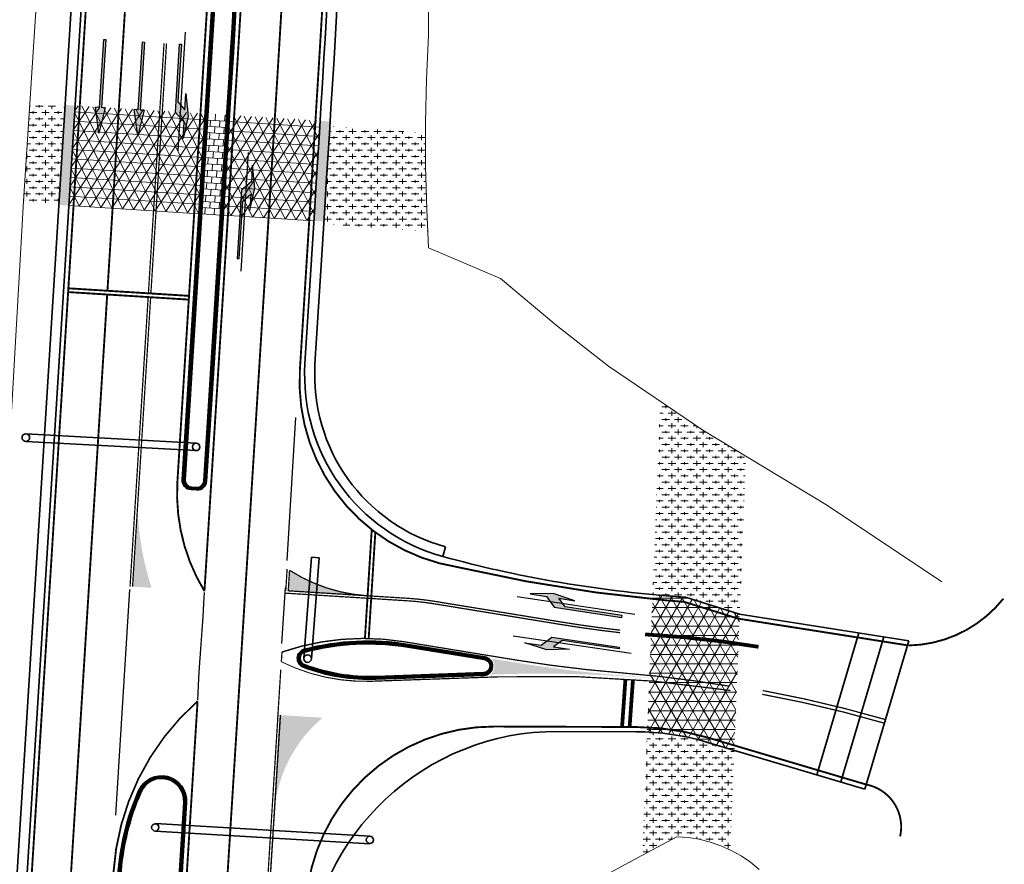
# Model space of a CAD drawing. Header units: metres. Extents: x 116758 to 117229, y 520614 to 524331.
# Tile 4 of 7: x 117150 to 117229, y 521210 to 521277. Entities that reach past the tile are written whole.
import ezdxf

# ---------------------------------------------------------------- set-up
doc = ezdxf.new("R2010")
doc.units = ezdxf.units.M
doc.header["$LTSCALE"] = 0.5
for name, pattern in [('BK MARKERING 1-1 500', [4, 2, -2]), ('BK MARKERING 1-3 500', [8, 2, -6]), ('BK MARKERING 3-3 500', [12, 6, -6]), ('BK MARKERING 3-9 500', [24, 6, -18]), ('RWSBAND', [0.006, 0.003, -0.003])]:
    doc.linetypes.add(name, pattern=pattern)
for name, color, linetype, lineweight in [('Ns_arceringen', 1, 'Continuous', 18), ('Ns_bermq', 90, 'Continuous', 18), ('Ns_talud', 1, 'Continuous', 18), ('Ns_verharding', 4, 'Continuous', 35), ('Ns_verharding-asfaltlijn', 4, 'Continuous', 35), ('Ns_verharding-bermblokken', 4, 'Continuous', 35), ('Ns_vri', 4, 'Continuous', 35)]:
    doc.layers.add(name, color=color, linetype=linetype, lineweight=lineweight)
for name, color, linetype in [('Ns_markering', 7, 'Continuous'), ('Ns_markering 0.10 doorgetrokken', 7, 'Continuous'), ('Ns_markering 0.15 doorgetrokken', 7, 'Continuous'), ('Ns_markering 1-1', 7, 'BK MARKERING 1-1 500'), ('Ns_markering 1-3', 7, 'BK MARKERING 1-3 500'), ('Ns_markering 3-3', 7, 'BK MARKERING 3-3 500'), ('Ns_markering 3-9', 7, 'BK MARKERING 3-9 500'), ('Ns_markering driehoek', 7, 'Continuous'), ('Ns_markering pijlen', 7, 'Continuous'), ('Ns_markering vlak', 7, 'Continuous'), ('SIC-ARCEER-RWS-GRIJS', 3, 'RWSBAND'), ('SIC-BAND-ALG', 3, 'Continuous')]:
    doc.layers.add(name, color=color, linetype=linetype)
doc.linetypes.add('BK MARKERING DRIEHOEKSMARKERING (haaientanden)', pattern='A,0,[143,wegen.shx,S=0.25,R=0,X=-0.4,Y=0],-2', length=2)
pattern_1 = [(0, (0, 0), (0.5, 0.5), [0.6, -0.4]), (90, (0.3, -0.2), (-2, 1.224646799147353e-16), [0.4, -0.6]), (90, (0.8, 0.3), (-2, 1.224646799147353e-16), [0.4, -0.6]), (90, (1.3, -0.1), (-2, 1.224646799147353e-16), [0.2, -0.8]), (90, (1.8, 0.4), (-2, 1.224646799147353e-16), [0.2, -0.8])]

# ---------------------------------------------------------------- blocks, each defined once
blk = doc.blocks.new('bubeko linksafpijl')
blk.add_hatch(color=256).paths.add_polyline_path([(-0.3749999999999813, 7.200000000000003), (-0.3749999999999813, 8.5), (-0.6749999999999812, 6.700000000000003), (-0.3749999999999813, 4.900000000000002), (-0.3749999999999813, 6.200000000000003), (0.2250000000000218, 5.599999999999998), (0.2250000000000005, 1), (0.375, 1), (0.3750000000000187, 6.450000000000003)])
blk.add_lwpolyline([(0.2250000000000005, 1), (0.2250000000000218, 5.599999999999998), (-0.3749999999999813, 6.200000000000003), (-0.3749999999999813, 4.900000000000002), (-0.6749999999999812, 6.700000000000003), (-0.3749999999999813, 8.5), (-0.3749999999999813, 7.200000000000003), (0.3750000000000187, 6.450000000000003), (0.375, 1), (0.2250000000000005, 1)], close=True)
at = {"layer": 'Defpoints', "color": 7}
blk.add_line((0, 0), (0, 9.500000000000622), dxfattribs=at)
blk = doc.blocks.new('50001005')
for p, q in [((-0.001863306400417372, -0.07907617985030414), (0.001863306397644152, 0.07907617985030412)), ((0.001863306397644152, 0.07907617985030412), (5.438683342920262, 0.07817541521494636)), ((5.438683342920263, 0.3880754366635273), (7.485709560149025, 0.002969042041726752)), ((7.485709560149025, 0.002969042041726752), (5.438683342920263, -0.3983951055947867)), ((5.438683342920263, -0.08410248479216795), (-0.001863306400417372, -0.07907617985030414))]:
    blk.add_line(p, q)
for points in [[(5.438683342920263, 0.3880754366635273), (5.438683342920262, 0.07817541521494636)], [(7.41867905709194, 0.0009771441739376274), (7.41867905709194, 0.000977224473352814), (7.418679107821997, 0.0009772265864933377), (7.418679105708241, 0.0009771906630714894), (7.41867905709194, 0.0009771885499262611), (7.418679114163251, 0.0009771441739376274)], [(7.418679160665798, 0.0009772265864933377), (7.418679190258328, 0.0009771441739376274), (7.418679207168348, 0.00097717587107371), (7.418679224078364, 0.000977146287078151), (7.4186792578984, 0.0009772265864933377)], [(7.418679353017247, 0.000977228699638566), (7.418679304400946, 0.0009772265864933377), (7.418679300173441, 0.0009771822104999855), (7.418679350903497, 0.0009771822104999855), (7.418679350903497, 0.0009771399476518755), (7.418679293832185, 0.0009771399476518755)], [(5.438683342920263, -0.08410248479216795), (5.438683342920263, -0.3983951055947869)]]:
    blk.add_lwpolyline(points)
for points in [[(5.438683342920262, 0.07817541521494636), (5.438683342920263, -0.08410248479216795), (0.001863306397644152, 0.07907617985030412), (-0.001863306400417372, -0.07907617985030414)], [(7.485709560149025, 0.002969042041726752), (5.438683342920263, 0.3880754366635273), (5.438683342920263, -0.3983951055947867)]]:
    blk.add_solid(points)

msp = doc.modelspace()

# ---------------------------------------------------------------- hatches: boundary and pattern name
at = {"layer": 'Ns_arceringen'}
h = msp.add_hatch(dxfattribs=at)
h.set_pattern_fill('PNH_GROENST', color=256, scale=500)
h.set_pattern_definition(pattern_1)
h.paths.add_polyline_path([(117153.8531535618, 521270.4658895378), (117151.0434844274, 521270.6698932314), (117150.5432188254, 521262.9168023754), (117150.539663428, 521262.8545829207), (117153.3642192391, 521262.6494983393)])
h.paths.add_polyline_path([(117182.6418619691, 521265.7279597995), (117182.6403882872, 521268.3757138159), (117174.998077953, 521268.9306046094), (117174.9611772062, 521268.3348860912), (117174.8378473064, 521266.3533624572), (117174.7141346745, 521264.3719860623), (117174.5902332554, 521262.3907242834), (117174.5103779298, 521261.1141237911), (117182.8027722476, 521260.5120318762), (117182.7237862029, 521262.2564212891)])
at = {"layer": 'Ns_arceringen', "transparency": 33554687}
h = msp.add_hatch(dxfattribs=at)
h.set_pattern_fill('BK-T-6-KANT', color=256, scale=1.5)
h.set_pattern_definition([(356.4516715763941, (117151.5369863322, 521262.7360078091), (0.3489126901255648, 0.1735939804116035), [0.225, -0.45]), (116.4516715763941, (117151.5369863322, 521262.7360078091), (-0.3247931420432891, 0.2153702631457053), [0.225, -0.45]), (56.45167157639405, (117151.5369863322, 521262.7360078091), (0.0241195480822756, 0.3889642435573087), [-0.45, 0.225])])
h.paths.add_polyline_path([(117175.0241120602, 521269.2949532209), (117174.2256457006, 521269.3444655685, -0.0001354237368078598), (117173.7878924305, 521262.3158076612), (117173.7281006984, 521261.3599521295), (117174.5265671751, 521261.3104397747), (117174.5863318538, 521262.2658628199, 0.0001354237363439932)])
h.paths.add_polyline_path([(117154.6651207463, 521270.557400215), (117153.8666542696, 521270.6069125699), (117153.3672055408, 521262.6225171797), (117154.1656720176, 521262.5730048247)])
at = {"layer": 'Ns_arceringen'}
h = msp.add_hatch(dxfattribs=at)
h.set_pattern_fill('PNH_ASFALT', color=256, scale=500, angle=100)
h.set_pattern_definition([(116.4516715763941, (117151.5369863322, 521262.7360078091), (-0.6714828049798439, -0.334082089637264), []), (176.451671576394, (117151.5369863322, 521262.7360078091), (-0.04641782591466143, -0.7485622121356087), []), (236.451671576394, (117151.5369863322, 521262.7360078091), (0.6250649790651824, -0.4144801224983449), [])])
h.paths.add_polyline_path([(117165.0451849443, 521269.9137396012), (117154.6651207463, 521270.557400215), (117154.1656720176, 521262.5730048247), (117164.5457362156, 521261.9293442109)])
h.paths.add_polyline_path([(117174.2256457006, 521269.3444655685), (117166.9895443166, 521269.793171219, -0.0001354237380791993), (117166.5520351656, 521262.7684329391), (117166.4919982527, 521261.8086578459), (117173.7281006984, 521261.3599521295), (117173.7878924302, 521262.3158076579, 0.0001354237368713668)])
h = msp.add_hatch(dxfattribs=at)
h.set_pattern_fill('PNH-KLINKERS', color=256, scale=5, angle=90)
h.set_pattern_definition([(86.4516715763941, (117151.5369863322, 521262.7360078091), (-0.3433358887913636, 0.5222503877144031), [0.5, -0.5]), (176.451671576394, (117151.5369863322, 521262.7360078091), (-0.03094521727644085, -0.4990414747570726), [])])
h.paths.add_polyline_path([(117165.2650923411, 521269.9001032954), (117164.7656489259, 521261.9157075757), (117166.2635355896, 521261.822824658), (117166.3313754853, 521262.9073414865), (117166.4552684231, 521264.8884676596), (117166.5789302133, 521266.8690304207), (117166.7021586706, 521268.8489267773), (117166.7615239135, 521269.8073106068)])
h = msp.add_hatch(dxfattribs=at)
h.set_pattern_fill('PNH_GROENST', color=256, scale=500)
h.set_pattern_definition(pattern_1)
h.paths.add_polyline_path([(117207.2766844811, 521219.0975638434), (117205.0486867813, 521219.7581362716, 0.0600556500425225), (117200.3291098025, 521220.5598496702), (117199.9397547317, 521210.7287427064), (117202.688, 521212.195), (117203.5887339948, 521212.1351147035), (117204.480635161, 521211.9957580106), (117205.3567056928, 521211.778023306), (117206.2100719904, 521211.4836189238), (117206.9618142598, 521211.1471785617)])
h.paths.add_polyline_path([(117208.2064852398, 521242.5747737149), (117204.758, 521244.663), (117201.3747929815, 521246.9630583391), (117200.7637348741, 521231.5340115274, 0.002859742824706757), (117201.8669902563, 521231.4396504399, -0.003552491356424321), (117203.3732315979, 521231.3087197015), (117207.6904828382, 521229.9711941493), (117207.7072235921, 521229.9685563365)])
h = msp.add_hatch(dxfattribs=at)
h.set_pattern_fill('PNH_ASFALT', color=256, scale=500, angle=100)
h.set_pattern_definition([(120, (0, 0), (-0.649519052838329, -0.375), []), (180, (0, 0), (-1.110223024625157e-16, -0.75), []), (240, (0, 0), (0.6495190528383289, -0.3750000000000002), [])])
h.paths.add_polyline_path([(117207.7071238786, 521229.9660385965), (117203.3732315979, 521231.3087197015, 0.003552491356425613), (117201.8669902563, 521231.4396504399, -0.00285974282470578), (117200.7637348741, 521231.5340115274), (117200.3291098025, 521220.5598496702, -0.06005565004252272), (117205.0486867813, 521219.7581362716), (117207.2766844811, 521219.0975638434)])
at = {"layer": 'Ns_markering vlak'}
h = msp.add_hatch(color=256, dxfattribs=at)
h.dxf.hatch_style = 1
h.paths.add_polyline_path([(117159.6433424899, 521238.4925990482), (117159.2472579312, 521232.1605587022), (117160.7699550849, 521232.0653102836, -0.07053697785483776)])
at = {"layer": 'Ns_markering vlak', "transparency": 33554687}
h = msp.add_hatch(color=256, dxfattribs=at)
h.dxf.hatch_style = 1
edge = h.paths.add_edge_path()
edge.add_line((117171.6765049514, 521231.8283125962), (117171.7790691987, 521233.4679473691))
edge.add_arc((117178.8015028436, 521244.4080308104), 12.99999999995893, 237.3036164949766, 266.4206347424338)
edge.add_line((117177.9898987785, 521231.4333902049), (117171.6765049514, 521231.8283125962))
at = {"layer": 'Ns_markering vlak'}
h = msp.add_hatch(color=256, dxfattribs=at)
h.dxf.hatch_style = 1
h.paths.add_polyline_path([(117189.8769523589, 521226.0983619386), (117187.9066261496, 521226.4201155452, -0.1610055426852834), (117188.1318200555, 521225.9019615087), (117193.5986734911, 521225.559992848, -0.009105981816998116)])
h.paths.add_polyline_path([(117188.1318200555, 521225.9019615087, -0.2413132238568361), (117187.8251411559, 521225.1404738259), (117188.4032506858, 521225.160534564, -0.03484304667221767), (117202.3220141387, 521224.6735795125, 0.01009393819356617), (117198.3069430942, 521225.0755777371, -0.01146185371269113), (117193.5986734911, 521225.559992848)])
h = msp.add_hatch(color=256, dxfattribs=at)
h.dxf.hatch_style = 1
h.paths.add_polyline_path([(117174.4150326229, 521221.696948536), (117171.0559005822, 521221.9070726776), (117170.5940654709, 521214.5239842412, -0.1931712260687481)])

# ---------------------------------------------------------------- linework, layer by layer
at = {"transparency": 33554687, "const_width": 0.3, "flags": 128}
for points in [[(117198.3223148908, 521220.9818932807), (117198.5909505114, 521224.7949159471)], [(117198.9208313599, 521220.9397265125), (117199.1894669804, 521224.7527491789)]]:
    msp.add_lwpolyline(points, dxfattribs=at)
at = {"layer": 'Ns_bermq'}
for points in [[(117182.8683269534, 521280.6414971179), (117182.8775163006, 521276.3406294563), (117182.876, 521276.141), (117182.876, 521276.141), (117182.876, 521276.141), (117182.7179890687, 521272.6720918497), (117182.6399292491, 521269.2004642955), (117182.6418619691, 521265.7279597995), (117182.7237862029, 521262.2564212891), (117182.862, 521259.204), (117182.862, 521259.204), (117188.615, 521256.743), (117193.06, 521253.023), (117197.246, 521249.77), (117204.758, 521244.663), (117214.706, 521238.639), (117223.84, 521232.533)], [(117192.281, 521206.567), (117199.556, 521210.524), (117202.688, 521212.195), (117202.688, 521212.195), (117203.5887339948, 521212.1351147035), (117204.480635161, 521211.9957580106), (117205.3567056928, 521211.778023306), (117206.2100719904, 521211.4836189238), (117207.0340385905, 521211.1148547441), (117207.8221406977, 521210.6746240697), (117208.5681949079, 521210.1663809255), (117209.266347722, 521209.5941129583)]]:
    msp.add_lwpolyline(points, dxfattribs=at)
at = {"layer": 'Ns_markering', "transparency": 33554687, "const_width": 0.1}
msp.add_lwpolyline([(117177.9744754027, 521231.2339640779), (117171.4164416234, 521231.644189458)], dxfattribs=at)
at = {"layer": 'Ns_markering', "transparency": 33554687, "const_width": 0.1, "flags": 128}
msp.add_lwpolyline([(117171.1760447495, 521226.9424867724), (117171.1233506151, 521226.1682914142)], dxfattribs=at)
at = {"layer": 'Ns_markering', "flags": 128}
msp.add_lwpolyline([(117169.7167550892, 521200.4989350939), (117171.0559005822, 521221.9070726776)], dxfattribs=at)
at = {"layer": 'Ns_markering 0.10 doorgetrokken', "transparency": 33554687, "const_width": 0.1, "flags": 128}
for points in [[(117160.5113514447, 521255.5726664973), (117161.7599598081, 521275.5336530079)], [(117160.7109613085, 521255.5601804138), (117161.9595696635, 521275.5211667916)]]:
    msp.add_lwpolyline(points, dxfattribs=at)
at = {"layer": 'Ns_markering 0.10 doorgetrokken', "transparency": 33554687, "const_width": 0.1}
for points in [[(117171.5856153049, 521233.5788453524), (117171.4752617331, 521231.8146871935)], [(117177.9744754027, 521231.2339640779), (117181.3374137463, 521231.0227192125)], [(117177.9898987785, 521231.4333902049), (117181.3499005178, 521231.2223379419)]]:
    msp.add_lwpolyline(points, dxfattribs=at)
msp.add_lwpolyline([(117171.6765049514, 521231.8283125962), (117171.7790691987, 521233.4679473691, 0.127734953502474), (117177.9898987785, 521231.4333902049)], format="xyb", close=True, dxfattribs=at)
for points in [[(117198.1770098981, 521228.6842548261, -0.01190928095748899), (117193.4640075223, 521229.3390663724), (117183.418738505, 521230.9794554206, 0.02250649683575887), (117181.3499005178, 521231.2223379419)], [(117198.1645069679, 521228.484377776, -0.01193516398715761), (117193.431774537, 521229.1416808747), (117183.3865055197, 521230.782069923, 0.02248603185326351), (117181.3374137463, 521231.0227192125)], [(117198.3228467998, 521225.2749444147, -0.02056998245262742), (117189.9091853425, 521226.2957474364)]]:
    msp.add_lwpolyline(points, format="xyb", dxfattribs=at)
at = {"layer": 'Ns_markering 0.10 doorgetrokken', "transparency": 33554687, "flags": 128}
for points, const_width in [([(117228.7565445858, 521231.2041375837, -0.2240993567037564), (117221.1870702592, 521227.4649326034), (117207.6053700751, 521229.6049785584), (117203.2719540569, 521230.9475121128), (117201.8361691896, 521231.0659191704)], 0.15), ([(117206.9754029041, 521223.8719761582, 0.04666400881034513), (117188.4101866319, 521224.9606548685)], 0.1), ([(117206.902046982, 521224.2163297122, 0.02158835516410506), (117198.3228467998, 521225.2749444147)], 0.1)]:
    msp.add_lwpolyline(points, format="xyb", dxfattribs=dict(at, const_width=const_width))
at = {"layer": 'Ns_markering 0.10 doorgetrokken', "transparency": 33554687}
msp.add_lwpolyline([(117188.4101866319, 521224.9606548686, 0.1, 0.1, 0), (117178.3181770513, 521224.610456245, 0.1, 0.0702729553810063, -0.1245971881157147), (117171.1233506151, 521226.1682914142, 0.1, 0.0702729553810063, -0.1245971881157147)], format="xyseb", dxfattribs=at)
at = {"layer": 'Ns_markering 0.10 doorgetrokken', "const_width": 0.1, "flags": 128}
for points in [[(117169.5171452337, 521200.5114213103), (117170.8562907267, 521221.9195588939)], [(117169.7167550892, 521200.4989350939), (117171.0559005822, 521221.9070726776)]]:
    msp.add_lwpolyline(points, dxfattribs=at)
at = {"layer": 'Ns_markering 0.15 doorgetrokken', "transparency": 33554687, "const_width": 0.15, "flags": 128}
for points in [[(117170.3331843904, 521465.047761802), (117165.8691662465, 521393.6842429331), (117167.5519612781, 521366.5262064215), (117165.9914907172, 521341.5796076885), (117167.168787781, 521309.9443962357), (117162.8272416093, 521240.5378896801)], [(117165.5336654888, 521240.5562222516), (117166.1500031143, 521250.3972497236), (117166.9302050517, 521262.8698828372), (117167.0540986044, 521264.8510188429), (117167.1777640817, 521266.8316406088), (117167.3009998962, 521268.8116549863), (117167.4236112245, 521270.791073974), (117167.5454034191, 521272.7699093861), (117167.6661820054, 521274.7481727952), (117167.7857526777, 521276.7258754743), (117167.9039212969, 521278.7030283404)], [(117164.9853703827, 521231.8016257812), (117165.5336654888, 521240.5562222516)], [(117162.3238007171, 521189.22998465), (117164.4374200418, 521223.0191834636)]]:
    msp.add_lwpolyline(points, dxfattribs=at)
at = {"layer": 'Ns_markering 0.15 doorgetrokken', "transparency": 33554687, "const_width": 0.15}
for points in [[(117163.7409337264, 521255.0700598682), (117154.1846118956, 521255.6678374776)], [(117163.7596630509, 521255.3694746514), (117154.2033412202, 521255.9672522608)], [(117177.7962851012, 521228.0280487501), (117178.339415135, 521236.710751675)], [(117178.0966179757, 521228.0239964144), (117178.6263220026, 521236.4920656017)]]:
    msp.add_lwpolyline(points, dxfattribs=at)
at = {"layer": 'Ns_markering 0.15 doorgetrokken', "transparency": 33554687, "flags": 128}
for points in [[(117201.8371708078, 521231.0658379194, 0.15, 0.15, -0.03438709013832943), (117185.1577626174, 521233.7262980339, 0.15, 0.15, 0), (117185.1577626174, 521233.7262980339, 0.15, 0.15, -0.3853909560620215), (117172.6044973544, 521249.4666765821, 0, 0, 0)], [(117171.1760447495, 521226.9424867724, 0.1147561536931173, 0.1, -0.1238559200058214), (117180.8999259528, 521227.7669564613, 0.1, 0.1, 0), (117189.9092514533, 521226.2957366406, 0.1, 0.1, 0)], [(117153.4009582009, 521144.57625482, 0.15, 0.15, 0), (117153.6289970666, 521147.4213505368, 0.15, 0.15, 0), (117153.8503206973, 521150.2659036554, 0.15, 0.15, 0), (117154.0654063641, 521153.1098625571, 0.15, 0.15, 0), (117154.2747310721, 521155.9531787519, 0.15, 0.15, 0), (117154.4787715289, 521158.7958066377, 0.15, 0.15, 0), (117154.6780041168, 521161.6377032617, 0.15, 0.15, 0), (117154.8729048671, 521164.4788280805, 0.15, 0.15, 0), (117155.0639494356, 521167.3191427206, 0.15, 0.15, 0), (117155.2514014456, 521170.1554085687, 0.15, 0.15, 0), (117155.4361969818, 521172.9945292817, 0.15, 0.15, 0), (117155.6185593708, 521175.8327347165, 0.15, 0.15, 0), (117155.7989628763, 521178.6699935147, 0.15, 0.15, 0), (117155.9778812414, 521181.506274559, 0.15, 0.15, 0), (117156.1557877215, 521184.3415474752, 0.15, 0.15, 0), (117156.3331550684, 521187.1757823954, 0.15, 0.15, 0), (117157.7156410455, 521209.2770150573, 0.15, 0.1265029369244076, -0.1987813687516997), (117164.437420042, 521223.0191834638, 0.15, 0.1265029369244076, -0.1987813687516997)]]:
    msp.add_lwpolyline(points, format="xyseb", dxfattribs=at)
at = {"layer": 'Ns_markering 0.15 doorgetrokken', "transparency": 33554687, "const_width": 0.15}
msp.add_lwpolyline([(117164.9853703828, 521231.8016257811, -0.1535159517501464), (117162.8272416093, 521240.5378896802), (117162.8272416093, 521240.5378896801)], format="xyb", dxfattribs=at)
at = {"layer": 'Ns_markering 0.15 doorgetrokken', "const_width": 0.15, "flags": 128}
for points in [[(117172.6672223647, 521200.0137878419), (117173.1000435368, 521206.9330473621, -0.3970153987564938), (117188.121761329, 521220.9964945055), (117199.4328040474, 521220.9580528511)], [(117199.4328040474, 521220.9580528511, -0.07132864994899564), (117205.1552829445, 521220.1176668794), (117217.7914628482, 521216.3712033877, -0.4256211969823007), (117220.5142853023, 521212.2254594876, -0.4256211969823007)]]:
    msp.add_lwpolyline(points, format="xyb", dxfattribs=at)
at = {"layer": 'Ns_markering 1-1', "transparency": 33554687, "const_width": 0.1, "flags": 128}
msp.add_lwpolyline([(117170.8137709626, 521221.3535232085), (117171.0787311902, 521225.532642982)], dxfattribs=at)
for points in [[(117219.2624225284, 521221.2622923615, 0.02536040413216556), (117209.5095820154, 521223.568980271)], [(117219.3476782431, 521221.5498452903, 0.02516841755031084), (117209.5425256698, 521223.8707243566)]]:
    msp.add_lwpolyline(points, format="xyb", dxfattribs=at)
at = {"layer": 'Ns_markering 1-3', "transparency": 33554687, "const_width": 0.15, "flags": 128}
msp.add_lwpolyline([(117157.2427400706, 521255.7771284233), (117165.8125774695, 521392.7795815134)], dxfattribs=at)
at = {"layer": 'Ns_markering 1-3', "transparency": 33554687, "const_width": 0.3, "flags": 128}
msp.add_lwpolyline([(117209.2147442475, 521227.3585887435, 0.02763956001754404), (117200.1598939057, 521228.3486170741)], format="xyb", dxfattribs=at)
at = {"layer": 'Ns_markering 3-3', "transparency": 33554687, "const_width": 0.15, "flags": 128}
for points in [[(117172.6044973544, 521249.4666765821), (117173.4175253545, 521262.4640808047), (117173.5414255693, 521264.4453233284), (117173.665130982, 521266.4265841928), (117173.7884464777, 521268.4078767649), (117173.9111768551, 521270.389213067), (117174.0331269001, 521272.3706049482), (117174.1541013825, 521274.3520640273), (117174.2739050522, 521276.3336016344), (117174.3923426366, 521278.315228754), (117174.509218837, 521280.2969559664), (117174.6243383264, 521282.2787933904), (117174.7375080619, 521284.2607911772), (117174.848528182, 521286.2428809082), (117174.9572054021, 521288.2251078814), (117175.0633442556, 521290.2074797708), (117175.1667492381, 521292.1900035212), (117175.2672248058, 521294.172685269), (117175.3645753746, 521296.1555302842), (117175.4586053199, 521298.1385429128), (117175.5491189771, 521300.121726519), (117175.6359206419, 521302.1050834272), (117175.718814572, 521304.0886148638), (117175.7976049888, 521306.0723208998), (117175.8720960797, 521308.0562003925), (117175.9420920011, 521310.0402509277), (117176.0073968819, 521312.0244687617), (117176.0678148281, 521314.0088487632), (117176.1231499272, 521315.9933843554), (117176.1732062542, 521317.9780674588), (117176.2177878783, 521319.9628884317), (117176.2566988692, 521321.947836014), (117176.2897423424, 521323.9328393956, 0.009682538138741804), (117176.1832529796, 521349.1077578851), (117176.160953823, 521350.0255062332), (117176.1374005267, 521350.943220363), (117176.1126349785, 521351.8608991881), (117176.0866990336, 521352.7785422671), (117176.0596345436, 521353.6961493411), (117176.0314833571, 521354.6137203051), (117176.002287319, 521355.5312552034), (117175.9720882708, 521356.4487542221), (117175.9409280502, 521357.3662176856), (117175.908849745, 521358.2836101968), (117175.8758926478, 521359.2010058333), (117175.8420998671, 521360.1183675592), (117175.8075132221, 521361.0356962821), (117175.7721745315, 521361.9529929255), (117175.7361256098, 521362.8702585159), (117175.699408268, 521363.7874941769), (117175.6620643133, 521364.7047011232), (117175.6241355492, 521365.6218806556), (117175.5856637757, 521366.5390341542), (117175.5466907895, 521367.4561630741), (117175.507258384, 521368.3732689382), (117175.4674083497, 521369.2903533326), (117175.4271824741, 521370.2074179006), (117175.3866225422, 521371.1244643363), (117175.3457703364, 521372.0414943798), (117175.304667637, 521372.9585098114), (117175.2633562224, 521373.8755124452), (117175.2218778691, 521374.7925041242), (117175.1802743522, 521375.7094867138), (117175.1385944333, 521376.6264618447), (117175.096858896, 521377.5434327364), (117174.6136462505, 521388.1600908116), (117174.5774756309, 521388.9547949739), (117174.5413440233, 521389.7494972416), (117174.5052658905, 521390.5442005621), (117174.4692753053, 521391.3389046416), (117174.433401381, 521392.1336112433), (117174.3976732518, 521392.9283216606), (117174.3621200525, 521393.7230371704), (117174.3267709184, 521394.5177590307), (117174.2916549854, 521395.3124884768), (117174.2568013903, 521396.1072267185), (117174.2222392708, 521396.9019749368), (117174.1879977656, 521397.6967342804), (117174.1541060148, 521398.4915058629), (117174.1205931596, 521399.2862907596), (117174.0874883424, 521400.0810900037), (117174.0548207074, 521400.875904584), (117174.0226194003, 521401.6707354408), (117173.9909135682, 521402.4655834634), (117173.95973236, 521403.2604494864), (117173.9291049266, 521404.055334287), (117173.8990604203, 521404.850238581), (117173.8696279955, 521405.6451630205), (117173.8408368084, 521406.4401081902), (117173.8127160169, 521407.2350746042), (117173.785294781, 521408.0300627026), (117173.7586022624, 521408.8250728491), (117173.7326676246, 521409.6201053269), (117173.7075212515, 521410.4151218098), (117173.6831898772, 521411.210198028), (117173.6597038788, 521412.0052969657), (117173.6370912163, 521412.8004611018, -0.01932021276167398), (117174.2192959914, 521466.8679012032), (117174.2590241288, 521467.6623518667), (117174.2996260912, 521468.4567606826), (117174.3410727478, 521469.2511286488), (117174.3833369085, 521470.0454934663), (117174.4263854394, 521470.8397804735), (117174.4701911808, 521471.6340287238), (117174.5147249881, 521472.4282392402), (117174.5599577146, 521473.222413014), (117174.6058602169, 521474.0165511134), (117174.6524033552, 521474.8106546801), (117174.6995579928, 521475.6047249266), (117174.7472949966, 521476.3987631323), (117174.7955852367, 521477.192770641), (117174.8443995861, 521477.9867488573), (117174.8937089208, 521478.7806992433), (117174.94348412, 521479.5746233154), (117174.9936960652, 521480.3685226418), (117175.0443156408, 521481.1623988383), (117175.0953137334, 521481.9562535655), (117175.1466612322, 521482.750088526), (117175.1983290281, 521483.5439054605), (117175.2502880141, 521484.3377061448), (117175.3025090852, 521485.1314923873), (117175.3549631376, 521485.9252660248), (117175.407621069, 521486.7190289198), (117175.4604537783, 521487.5127829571), (117175.5134321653, 521488.306530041), (117175.5665271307, 521489.1002720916), (117175.6197095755, 521489.8940110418), (117175.6729455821, 521490.6877496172), (117175.7262204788, 521491.4814869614), (117175.8163601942, 521492.824891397), (117175.9063313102, 521494.16831502), (117175.9959647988, 521495.5117706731), (117176.0850915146, 521496.8552695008), (117176.1735422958, 521498.1988224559), (117176.2611479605, 521499.5424402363), (117176.3477393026, 521500.8861332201), (117176.4331494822, 521502.2299490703), (117176.5172047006, 521503.5738266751), (117176.5997377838, 521504.9178080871), (117176.680579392, 521506.2619017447), (117176.759560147, 521507.6061154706), (117176.8365106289, 521508.9504563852), (117176.9112613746, 521510.2949308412), (117176.9836428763, 521511.6395443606), (117177.0534855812, 521512.9843015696), (117177.1206198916, 521514.3292061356), (117177.1848761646, 521515.6742607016), (117177.2460847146, 521517.0194668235), (117177.304075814, 521518.3648249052), (117177.3586796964, 521519.7103341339), (117177.4097265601, 521521.0559924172), (117177.4570465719, 521522.4017963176), (117177.5004698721, 521523.7477409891), (117177.5398265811, 521525.0938201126), (117177.5749468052, 521526.4400258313), (117177.6056606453, 521527.7863486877), (117177.6317982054, 521529.132777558), (117177.6531896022, 521530.4792995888), (117177.6696649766, 521531.825900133), (117177.6810538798, 521533.1724887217, 0.05004010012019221), (117171.2505781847, 521601.7695721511), (117170.893453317, 521603.5673658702), (117170.5270738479, 521605.3633861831), (117170.1517766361, 521607.1575512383), (117169.7678781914, 521608.9498825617), (117169.3756942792, 521610.7404061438), (117168.9755399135, 521612.5291522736), (117168.5677293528, 521614.3161553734), (117168.1525761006, 521616.1014538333), (117167.7303929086, 521617.8850898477), (117167.301491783, 521619.6671092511), (117166.8661839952, 521621.4475613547), (117166.4247800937, 521623.2264987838), (117165.9775899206, 521625.0039773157), (117165.5249226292, 521626.7800557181), (117165.0670867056, 521628.5547955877), (117164.604389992, 521630.3282611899), (117164.137139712, 521632.1005192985), (117163.6656424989, 521633.8716390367), (117163.1902044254, 521635.6416917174), (117162.7111310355, 521637.4107506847), (117162.2287273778, 521639.1788911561), (117161.7432980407, 521640.9461900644), (117161.2551471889, 521642.7127259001), (117160.7645786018, 521644.478578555), (117160.2718957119, 521646.2438291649), (117159.7774103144, 521648.0085290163), (117159.2814062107, 521649.7728293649), (117158.784196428, 521651.5367769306), (117158.2860834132, 521653.3004563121), (117157.7873694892, 521655.0639525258), (117157.2883568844, 521656.8273508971), (117153.4099236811, 521671.1445841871)], [(117101.4084191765, 520954.2316731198), (117102.1513494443, 520956.2143479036), (117102.8940321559, 520958.1971113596), (117103.6362191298, 520960.1800504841), (117104.3776640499, 520962.1632572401), (117105.1181205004, 520964.1468233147), (117105.8573419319, 520966.1308400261), (117106.5950816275, 520968.1153982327), (117107.3310926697, 520970.10058824), (117108.0651133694, 520972.0864603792), (117108.796923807, 520974.0731778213), (117109.5262633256, 520976.0607937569), (117110.252883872, 520978.0493953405), (117110.9765370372, 520980.0390687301), (117111.6969740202, 520982.0298989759), (117112.4139455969, 520984.0219699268), (117113.127202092, 520986.0153641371), (117113.8364933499, 520988.0101627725), (117114.541568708, 520990.0064455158), (117115.2421769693, 520992.0042904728), (117115.9380663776, 520994.003774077), (117116.6289845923, 520996.0049709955), (117117.3146786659, 520998.0079540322), (117117.9948950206, 521000.0127940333), (117118.6693794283, 521002.0195597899), (117119.3378769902, 521004.0283179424), (117120.0001321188, 521006.0391328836), (117120.6558885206, 521008.0520666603), (117121.3048891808, 521010.0671788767), (117121.9468763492, 521012.084526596), (117122.581591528, 521014.104164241), (117123.2087970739, 521016.1262131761, 0.03911926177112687), (117142.0150652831, 521099.9619200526), (117142.4109176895, 521102.7726049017), (117142.7927149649, 521105.5851475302), (117143.160929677, 521108.3995133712), (117143.5160219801, 521111.215577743), (117143.8584531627, 521114.0332224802), (117144.1886855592, 521116.8523357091), (117144.5071824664, 521119.6728116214), (117144.8144080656, 521122.4945502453), (117145.1108273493, 521125.3174572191), (117145.3969060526, 521128.1414435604), (117145.6731105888, 521130.9664254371), (117145.9399079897, 521133.7923239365), (117146.1977658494, 521136.619064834), (117146.4471522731, 521139.4465783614), (117146.688535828, 521142.2747989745), (117146.922385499, 521145.1036651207), (117147.1491706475, 521147.9331190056), (117147.3693609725, 521150.7631063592), (117147.5834264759, 521153.5935762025), (117147.7918374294, 521156.4244806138), (117147.9950643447, 521159.2557744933), (117148.1935779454, 521162.0874153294), (117148.3878491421, 521164.9193629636), (117148.5783490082, 521167.7515793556), (117148.7655512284, 521170.5840657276), (117148.9499217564, 521173.4167066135), (117149.1319349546, 521176.2495124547), (117149.3120623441, 521179.0824513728), (117149.4907755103, 521181.9154923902), (117149.6685460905, 521184.7486052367), (117149.8458457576, 521187.5817601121), (117163.7714709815, 521410.2049824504), (117168.6745334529, 521488.5869414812), (117168.7840418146, 521490.3383579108), (117168.8932579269, 521492.0897821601), (117169.0018900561, 521493.8412302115), (117169.1096465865, 521495.5927198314), (117169.2162358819, 521497.3442683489), (117169.321366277, 521499.0958925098), (117169.4247434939, 521500.8475646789), (117169.5260806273, 521502.5993810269), (117169.6250836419, 521504.351318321), (117169.7214606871, 521506.1033894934), (117169.8149198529, 521507.8556061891), (117169.9051691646, 521509.6079785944), (117169.991916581, 521511.3605152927), (117170.0748699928, 521513.1132231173), (117170.1537372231, 521514.8661070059), (117170.2282260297, 521516.6191698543), (117170.2980441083, 521518.3724123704), (117170.3628990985, 521520.1258329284), (117170.4224985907, 521521.8794274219), (117170.4765501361, 521523.6331891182), (117170.5247612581, 521525.3871085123), (117170.5668394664, 521527.1411731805), (117170.6024922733, 521528.8953676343), (117170.631427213, 521530.6496731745), (117170.653351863, 521532.404067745), (117170.6679738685, 521534.1585257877), (117170.6750009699, 521535.9130180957), (117170.6741410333, 521537.6675116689), (117170.6651020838, 521539.4219695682), (117170.6475923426, 521541.1763507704), (117170.6213188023, 521542.930707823, 0.04459782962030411), (117164.1782726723, 521603.1060565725), (117163.8325265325, 521604.826207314), (117163.4782101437, 521606.5445262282), (117163.1155987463, 521608.261126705), (117162.7449861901, 521609.9760304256), (117162.3666656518, 521611.6892631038), (117161.9809296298, 521613.4008543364), (117161.588069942, 521615.1108374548), (117161.1883777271, 521616.819249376), (117160.7821434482, 521618.5261304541), (117160.3696569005, 521620.2315243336), (117159.9512072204, 521621.9354778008), (117159.527082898, 521623.6380406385), (117159.0975717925, 521625.3392654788), (117158.6629611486, 521627.0392076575), (117158.2235376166, 521628.7379250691), (117157.779587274, 521630.4354780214), (117157.3313956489, 521632.1319290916), (117156.8792477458, 521633.8273429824), (117156.4234280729, 521635.5217863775), (117155.964220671, 521637.2153277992), (117155.5019091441, 521638.908037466), (117155.0367766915, 521640.5999871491), (117154.5691061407, 521642.2912500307), (117154.0991799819, 521643.9819005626), (117153.6272703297, 521645.6720504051), (117153.1536808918, 521647.3616979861), (117152.678681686, 521649.0509627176), (117152.2025541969, 521650.7399227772), (117151.7255797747, 521652.4286568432), (117151.2480396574, 521654.1172440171), (117150.7702150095, 521655.8057636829), (117147.0999426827, 521669.3874834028)]]:
    msp.add_lwpolyline(points, format="xyb", dxfattribs=at)
at = {"layer": 'Ns_markering 3-9', "transparency": 33554687, "const_width": 0.15, "flags": 128}
for points in [[(117166.6730228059, 521206.7010572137), (117170.1738652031, 521262.6669818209), (117170.2977620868, 521264.6481710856), (117170.4214475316, 521266.6291123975), (117170.5447231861, 521268.6097658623), (117170.6673940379, 521270.5901434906), (117170.7892651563, 521272.570257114), (117170.9101416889, 521274.5501183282), (117171.0298288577, 521276.5297384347), (117171.148131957, 521278.5091283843), (117171.2648563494, 521280.4882987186), (117171.3798074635, 521282.4672595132), (117171.4926927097, 521284.4443025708), (117171.6035069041, 521286.4227158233), (117171.7119650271, 521288.4009465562), (117171.8178727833, 521290.3790022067), (117171.9210359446, 521292.3568896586), (117172.0212603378, 521294.3346149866), (117172.1183518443, 521296.3121833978), (117172.2121163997, 521298.2895991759), (117172.3023599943, 521300.2668656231), (117172.3888886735, 521302.2439850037), (117172.4715085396, 521304.2209584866), (117172.5500257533, 521306.1977860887), (117172.6242465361, 521308.1744666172), (117172.6939771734, 521310.1509976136), (117172.759024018, 521312.1273752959), (117172.8191934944, 521314.1035945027), (117172.8742921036, 521316.0796486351), (117172.9241264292, 521318.0555296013), (117172.9685031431, 521320.0312277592), (117173.0072290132, 521322.0067318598), (117173.0401516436, 521323.9844759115, 0.009681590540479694), (117172.93415757, 521349.0310831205), (117172.9119667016, 521349.9443420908), (117172.8885254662, 521350.8576899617), (117172.8638737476, 521351.771150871), (117172.8380528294, 521352.6847241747), (117172.8111040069, 521353.5984096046), (117172.7830685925, 521354.5122070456), (117172.7539879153, 521355.4261165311), (117172.7239033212, 521356.3401382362), (117172.6928561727, 521357.2542724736), (117172.6608347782, 521358.1700374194), (117172.627987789, 521359.0843266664), (117172.5943026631, 521359.9987292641), (117172.5598207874, 521360.9132469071), (117172.5245835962, 521361.8278805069), (117172.3788397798, 521365.5362344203)], [(117142.7887954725, 521084.7670192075, 0.006752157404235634), (117145.1089704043, 521099.5221565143), (117145.5064667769, 521102.3445140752), (117145.890328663, 521105.1722658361), (117146.2604670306, 521108.001334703), (117146.6173493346, 521110.831594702), (117146.9614439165, 521113.6629264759), (117147.2932199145, 521116.4952170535), (117147.6131471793, 521119.3283596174), (117147.9216961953, 521122.1622532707), (117148.2193380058, 521124.9968028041), (117148.5065441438, 521127.8319184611), (117148.7837865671, 521130.6675157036), (117149.0515375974, 521133.5035149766), (117149.3102698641, 521136.3398414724), (117149.5604562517, 521139.1764248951), (117149.8025698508, 521142.0131992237), (117150.0370839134, 521144.8501024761), (117150.2644718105, 521147.6870764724), (117150.485206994, 521150.5240665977), (117150.6997629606, 521153.3610215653), (117150.9086132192, 521156.1978931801), (117151.1122312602, 521159.0346361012), (117151.3110905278, 521161.8712076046), (117151.5056643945, 521164.7075673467), (117151.6964261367, 521167.5436771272), (117151.8837484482, 521170.3779805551), (117152.0683233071, 521173.2137367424), (117152.2505043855, 521176.0491385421), (117152.430764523, 521178.8841543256), (117152.6095763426, 521181.7187530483), (117152.7874122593, 521184.5529043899), (117152.9647444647, 521187.3865785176), (117157.2240109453, 521255.4777136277)]]:
    msp.add_lwpolyline(points, format="xyb", dxfattribs=at)
at = {"layer": 'Ns_markering 3-9', "transparency": 33554687, "const_width": 0.1, "flags": 128}
for points in [[(117159.7434573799, 521243.2966610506), (117160.4926223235, 521255.273251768)], [(117159.9430672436, 521243.284174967), (117160.6922321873, 521255.2607656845)], [(117159.0476480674, 521232.1730447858), (117159.7434573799, 521243.2966610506)], [(117159.2472579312, 521232.1605587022), (117159.9430672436, 521243.284174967)]]:
    msp.add_lwpolyline(points, dxfattribs=at)
at = {"layer": 'Ns_markering driehoek', "linetype": 'BK MARKERING DRIEHOEKSMARKERING (haaientanden)', "transparency": 33554687}
for points in [[(117171.5774015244, 521234.2484195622), (117172.2919774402, 521245.6719277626)], [(117157.9033401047, 521213.9182439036), (117159.0310511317, 521231.9463020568)], [(117171.1629793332, 521227.615325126), (117171.4463914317, 521232.0669186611)], [(117164.9753832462, 521231.6857417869), (117164.9188442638, 521230.831850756), (117164.845856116, 521229.7399185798), (117164.7724514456, 521228.6481229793), (117164.698611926, 521227.5564653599), (117164.6243192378, 521226.4649471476), (117164.5495550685, 521225.3735697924), (117164.4743011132, 521224.2823347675), (117164.4374200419, 521223.0874136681)]]:
    msp.add_lwpolyline(points, dxfattribs=at)
at = {"layer": 'Ns_talud', "transparency": 33554687, "flags": 128}
msp.add_lwpolyline([(117143.437, 521151.057), (117143.8699734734, 521157.0734728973), (117144.6276766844, 521169.1529148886), (117145.2934703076, 521178.8129205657), (117146.124405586, 521191.9034087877), (117147.1941257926, 521209.3565281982), (117148.059343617, 521221.9501432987), (117149.369306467, 521242.3733361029), (117150.5432188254, 521262.9168023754), (117151.7624406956, 521281.8122409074), (117152.0522957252, 521286.9621998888), (117152.7053358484, 521298.5593948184), (117153.7796257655, 521315.0972808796), (117154.6702425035, 521327.7113424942), (117155.2993502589, 521339.0092362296), (117155.9667028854, 521349.1782791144), (117156.0006234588, 521349.4401100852)], dxfattribs=at)
at = {"layer": 'Ns_verharding', "transparency": 33554687}
for p, q in [((117203.373231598, 521231.3087197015), (117203.3732315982, 521231.3087197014)), ((117203.3732315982, 521231.3087197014), (117207.6904828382, 521229.9711941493))]:
    msp.add_line(p, q, dxfattribs=at)
at = {"layer": 'Ns_verharding', "transparency": 33554687, "flags": 128}
for points in [[(117146.5486216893, 521145.1340926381), (117146.7753345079, 521147.9626441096), (117146.99545945, 521150.7917911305), (117147.2094660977, 521153.621482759), (117147.4178243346, 521156.4516711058), (117147.6210043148, 521159.2823111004), (117147.8194764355, 521162.1133602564), (117148.0137113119, 521164.9447784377), (117148.2041797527, 521167.776527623), (117148.391367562, 521170.6087959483), (117148.5757135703, 521173.441062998), (117148.7577066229, 521176.2735573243), (117148.9378180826, 521179.1062470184), (117149.1165194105, 521181.9391011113), (117149.2942821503, 521184.7720893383), (117149.4715779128, 521187.6051819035), (117163.3972024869, 521410.2283938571), (117168.3002649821, 521488.6103532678)], [(117173.011591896, 521249.9680360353), (117173.7917938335, 521262.4406691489), (117173.9156944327, 521264.4219178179), (117174.0394021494, 521266.4032155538), (117174.1627222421, 521268.3845818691), (117174.2854594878, 521270.3660287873), (117174.4074186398, 521272.3475681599), (117174.5284044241, 521274.3292116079), (117174.6482215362, 521276.3109704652), (117174.7666746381, 521278.2928557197)], [(117165.7757346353, 521250.4206613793), (117165.7757346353, 521250.4206613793)], [(117207.6904828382, 521229.9711941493), (117221.2127783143, 521227.8405084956)]]:
    msp.add_lwpolyline(points, dxfattribs=at)
for points in [[(117167.5442239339, 521309.9396517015), (117163.2132008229, 521240.7013729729, 0.4142135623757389), (117163.9149149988, 521239.9060131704), (117164.3640371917, 521239.8779194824, 0.4142135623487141), (117165.1593969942, 521240.5796336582), (117165.7757346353, 521250.4206613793), (117166.5559365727, 521262.893294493), (117166.679829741, 521264.8744243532), (117166.8034929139, 521266.8550092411), (117166.9267241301, 521268.8349498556), (117167.049328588, 521270.8142581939), (117167.1711116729, 521272.7929460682), (117167.2918789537, 521274.7710250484), (117167.4114361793, 521276.7485064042), (117167.529589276, 521278.7254010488)], [(117172.95575702, 521227.1604129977, -0.1050994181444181), (117181.2624486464, 521227.5557697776), (117187.3563939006, 521226.5606305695, -0.9062601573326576), (117187.2615425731, 521225.0708865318), (117178.7041362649, 521224.7739395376, -0.09932731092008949), (117172.8812497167, 521225.7334709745, -0.09932731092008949)], [(117161.9495322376, 521189.2533962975), (117163.5557628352, 521214.9312675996, 0.8379163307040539), (117159.7277982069, 521215.8605023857, 0.08807878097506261), (117158.0781637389, 521209.0658283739)]]:
    msp.add_lwpolyline(points, format="xyb", dxfattribs=at)
at = {"layer": 'Ns_verharding', "flags": 128}
for points in [[(117173.1580046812, 521201.8530149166, -0.3970153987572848), (117193.1869617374, 521220.6042777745), (117199.4315295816, 521220.5830550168)], [(117199.4315295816, 521220.5830550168, -0.07132864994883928), (117205.0486867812, 521219.7581362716), (117217.704, 521216.006)]]:
    msp.add_lwpolyline(points, format="xyb", dxfattribs=at)
at = {"layer": 'Ns_verharding', "transparency": 33554687}
for centre, radius, start, end in [((117187.9823310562, 521249.0315698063), 15, 176.4206347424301, 254.7020063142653), ((117209.5643836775, 521327.9331224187), 96.79999999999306, 254.7020063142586, 265.4391087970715), ((117193.4062189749, 521125.3765779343), 106.4000000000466, 84.6249411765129, 85.43910879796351), ((117173.1463842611, 521226.4350432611), 0.75, 104.7243888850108, 249.2976797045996)]:
    msp.add_arc(centre, radius, start, end, dxfattribs=at)
at = {"layer": 'Ns_verharding-asfaltlijn', "transparency": 33554687}
for p, q in [((117217.2268808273, 521228.4685597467), (117213.8690068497, 521217.1430257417)), ((117219.2198295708, 521228.1545341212), (117215.7865034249, 521216.5745128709)), ((117221.2127783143, 521227.8405084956), (117217.704, 521216.006))]:
    msp.add_line(p, q, dxfattribs=at)
at = {"layer": 'Ns_verharding-bermblokken', "transparency": 33554687}
msp.add_line((117184.235813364, 521235.3347232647), (117184.0247419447, 521234.5630699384), dxfattribs=at)
at = {"layer": 'Ns_verharding-bermblokken', "transparency": 33554687, "flags": 128}
for points in [[(117145.7512588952, 521145.1990046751), (117145.9778174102, 521148.025630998), (117146.1978028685, 521150.8529853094), (117146.4116839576, 521153.6810167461), (117146.6199297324, 521156.5096774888), (117146.8230095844, 521159.3389225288), (117147.0213932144, 521162.168709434), (117147.2155506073, 521164.9989981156), (117147.4059520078, 521167.8297505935), (117147.5931090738, 521170.6615537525), (117147.7774027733, 521173.493023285), (117147.9593528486, 521176.3248530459), (117148.1394303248, 521179.1570110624), (117148.3181063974, 521181.9894663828), (117148.4958524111, 521184.8221887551), (117148.6731398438, 521187.6551483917), (117162.5987630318, 521410.2783381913), (117167.5018255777, 521488.6602984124)], [(117173.8100313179, 521249.9180911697), (117174.5902332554, 521262.3907242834), (117174.7141346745, 521264.3719860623), (117174.8378473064, 521266.3533624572), (117174.9611772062, 521268.3348860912), (117175.0839291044, 521270.3165689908), (117175.2059076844, 521272.2984230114), (117175.3269175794, 521274.28045978), (117175.4467633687, 521276.2626906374), (117175.5652495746, 521278.24512658)]]:
    msp.add_lwpolyline(points, dxfattribs=at)
at = {"layer": 'Ns_verharding-bermblokken', "transparency": 33554687}
msp.add_arc((117187.9823310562, 521249.0315698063), 14.2, 176.4206347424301, 254.7020063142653, dxfattribs=at)
at = {"layer": 'Ns_vri', "transparency": 33554687}
msp.add_line((117174.13836407, 521234.4730298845), (117173.5401172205, 521234.5188633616), dxfattribs=at)
at = {"layer": 'Ns_vri', "transparency": 33554687, "flags": 128}
for points in [[(117164.321376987, 521243.0165284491), (117150.723918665, 521243.7583224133)], [(117164.3302752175, 521243.6199737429), (117150.7328168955, 521244.361767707)], [(117172.9213652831, 521226.4425308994), (117173.5401172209, 521234.5188633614)], [(117173.5196121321, 521226.3966974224), (117174.13836407, 521234.4730298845)], [(117161.0670758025, 521213.2455393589), (117178.2002686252, 521212.2431624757)], [(117161.0431722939, 521212.6459163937), (117178.1763651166, 521211.6435395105)]]:
    msp.add_lwpolyline(points, dxfattribs=at)
at = {"layer": 'Ns_vri', "transparency": 33554687}
for centre, radius in [((117150.7283389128, 521244.0580873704), 0.3037133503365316), ((117164.3257972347, 521243.3162934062), 0.2997975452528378), ((117173.2204887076, 521226.419614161), 0.3000000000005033), ((117161.060584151, 521212.9456141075), 0.2898425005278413), ((117178.1937769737, 521211.9432372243), 0.2898425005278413)]:
    msp.add_circle(centre, radius, dxfattribs=at)
at = {"layer": 'SIC-ARCEER-RWS-GRIJS', "linetype": 'RWSBAND', "ltscale": 1000, "const_width": 0.225, "flags": 128}
for points in [[(117169.3031222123, 521324.0438502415, 0.004551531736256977), (117169.3736423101, 521335.7515279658), (117168.8509089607, 521368.0870466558), (117168.8111894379, 521369.0011197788), (117168.7710826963, 521369.9154555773), (117168.7306295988, 521370.8300765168), (117168.6898715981, 521371.7449842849), (117168.6488501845, 521372.6601806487), (117168.6076068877, 521373.5756674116), (117168.5661832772, 521374.491446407), (117168.5246209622, 521375.4075194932), (117168.4829662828, 521376.3239388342), (117168.4412491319, 521377.2405054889), (117167.6685144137, 521394.2182488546), (117168.3476355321, 521405.0750778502, 1), (117167.0751226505, 521405.1546766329), (117166.3576100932, 521393.6840995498), (117168.0404051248, 521366.5260630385), (117166.479557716, 521341.5734397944), (117167.6568547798, 521309.9382283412), (117163.3254813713, 521240.6943495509, 0.4142135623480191), (117163.9219384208, 521240.0182937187), (117164.3710606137, 521239.9902000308, 0.4142135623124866), (117165.0471164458, 521240.5866570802), (117165.6634546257, 521250.4276934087), (117166.443656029, 521262.9003179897), (117166.567549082, 521264.8814460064), (117166.6912115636, 521266.8620198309), (117166.8144414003, 521268.8419383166), (117166.9370437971, 521270.8212134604), (117167.0588241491, 521272.7998570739), (117167.1795880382, 521274.7778807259), (117167.2991412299, 521276.7552956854), (117167.4172896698, 521278.7321128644), (117167.5338394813, 521280.7083427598), (117167.648596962, 521282.6839953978), (117167.7611550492, 521284.6553405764), (117167.8717324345, 521286.6295259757), (117167.9799385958, 521288.6031610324), (117168.0855805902, 521290.5762530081), (117168.188465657, 521292.5488087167), (117168.2884011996, 521294.5208341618), (117168.3851947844, 521296.4923344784), (117168.4786541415, 521298.4633138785), (117168.568587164, 521300.4337755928), (117168.6548019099, 521302.4037218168), (117168.7371066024, 521304.373153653), (117168.8153096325, 521306.3420710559), (117168.889219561, 521308.3104727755), (117168.9586451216, 521310.2783563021), (117169.0233952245, 521312.2457178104), (117169.0832789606, 521314.2125521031), (117169.1381056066, 521316.1788525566), (117169.1876846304, 521318.1446110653), (117169.2318256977, 521320.1098179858), (117169.2703386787, 521322.0744620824)], [(117172.9843511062, 521227.0516075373, -0.1050994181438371), (117181.2443175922, 521227.4447404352), (117187.3382628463, 521226.4496012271, -0.9062601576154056), (117187.2576411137, 521225.1833188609), (117178.7002347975, 521224.8863718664, -0.09932731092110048), (117172.9210198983, 521225.8387068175, -0.7303713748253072)], [(117158.1904442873, 521209.058804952), (117156.8197034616, 521187.145337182), (117156.642332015, 521184.3110368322), (117156.4644165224, 521181.4756205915), (117156.2854839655, 521178.6391152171), (117156.1050609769, 521175.8015510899), (117155.9226736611, 521172.9629593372), (117155.7378475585, 521170.1233712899), (117155.5503694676, 521167.286709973), (117155.3592840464, 521164.4457879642), (117155.1643360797, 521161.6039748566), (117154.9650495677, 521158.7613090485), (117154.7609480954, 521155.9178311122), (117154.5515548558, 521153.0735840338), (117154.3363926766, 521150.2286134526), (117154.114984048, 521147.3829679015), (117153.8868511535, 521144.5366990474), (117153.651515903, 521141.6898619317), (117153.4084999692, 521138.8425152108), (117153.1573248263, 521135.9947213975), (117152.8975117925, 521133.1465471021), (117152.6285820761, 521130.298063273), (117152.3500568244, 521127.4493454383), (117152.0614571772, 521124.6004739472), (117151.7623043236, 521121.7515342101), (117151.4521195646, 521118.9026169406), (117151.1304243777, 521116.0538183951), (117150.7967404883, 521113.2052406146), (117150.4505899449, 521110.3569916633), (117150.0914951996, 521107.509185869), (117149.7189791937, 521104.6619440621), (117149.332565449, 521101.8153938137), (117148.9330392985, 521098.9786241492, -0.01745131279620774), (117142.0764958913, 521060.7246603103, 0.9577999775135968), (117143.3090061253, 521060.4029069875, 0.005055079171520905), (117146.1638931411, 521070.027770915), (117151.2726220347, 521104.6489056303, 0.02950259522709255), (117159.8931888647, 521162.1421576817), (117159.9706019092, 521163.0099337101), (117160.0465622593, 521163.8781621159), (117160.1211213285, 521164.746904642), (117160.1943273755, 521165.6161574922), (117160.2662285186, 521166.4859144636), (117160.3368729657, 521167.3561695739), (117160.4063090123, 521168.2269170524), (117160.4745850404, 521169.0981513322), (117160.5417495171, 521169.9698670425), (117160.6078509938, 521170.8420590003), (117160.6729381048, 521171.7147222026), (117160.7370595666, 521172.5878518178), (117160.8002641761, 521173.4614431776), (117160.8628389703, 521174.3388311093), (117160.9243390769, 521175.213129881), (117160.9850702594, 521176.0878844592), (117161.0450810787, 521176.9630834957), (117161.1044206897, 521177.8387230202), (117161.1631383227, 521178.7147991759), (117161.2212832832, 521179.5913082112), (117161.2789049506, 521180.4682464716), (117161.3360527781, 521181.3456103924), (117161.3927762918, 521182.2233964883), (117161.4491250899, 521183.101601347), (117161.5051488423, 521183.9802216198), (117161.5608972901, 521184.859254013), (117161.6164202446, 521185.7386952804), (117161.6717675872, 521186.6185422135), (117161.7269892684, 521187.498791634), (117161.7821477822, 521188.3795053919), (117161.8372516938, 521189.2604197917), (117163.4434822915, 521214.9382910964, 0.837916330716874), (117159.8307911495, 521215.8152397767, 0.08807878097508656)]]:
    msp.add_lwpolyline(points, format="xyb", close=True, dxfattribs=at)
at = {"layer": 'SIC-BAND-ALG', "linetype": 'Continuous'}
for points in [[(117167.7694856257, 521309.9368049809), (117163.4377619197, 521240.6873261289, 0.414213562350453), (117163.9289618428, 521240.1305742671), (117164.3780840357, 521240.1024805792, 0.4142135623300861), (117164.9348358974, 521240.5936805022), (117165.551174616, 521250.4347254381), (117166.3313754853, 521262.9073414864), (117166.455268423, 521264.8884676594), (117166.5789302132, 521266.8690304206), (117166.7021586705, 521268.8489267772), (117166.8247590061, 521270.8281687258), (117166.9465366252, 521272.8067680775), (117167.0672971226, 521274.7847364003), (117167.1868462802, 521276.7620849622), (117167.3049900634, 521278.7388246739)], [(117173.0129451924, 521226.9428020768, -0.105099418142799), (117181.226186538, 521227.3337110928), (117187.3201317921, 521226.3385718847, -0.9062601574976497), (117187.2537396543, 521225.2957511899), (117178.69633333, 521224.9988041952, -0.09932731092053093), (117172.96079008, 521225.9439426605, -0.09932731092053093)], [(117161.7249711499, 521189.2674432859), (117163.3312017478, 521214.9453145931, 0.8379163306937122), (117159.9337840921, 521215.7699771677, 0.08807878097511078), (117158.3027248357, 521209.05178153)]]:
    msp.add_lwpolyline(points, format="xyb", dxfattribs=at)
msp.add_arc((117173.1463842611, 521226.4350432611), 0.5249999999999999, 104.724388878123, 249.2976797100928, dxfattribs=at)

# ---------------------------------------------------------------- block references
at = {"layer": 'Ns_markering pijlen', "transparency": 33554687}
for p, rotation in [((117163.4442324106, 521276.430252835), 176.4206347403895), ((117199.0341985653, 521226.8249798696), 81.6511387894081)]:
    msp.add_blockref('bubeko linksafpijl', p, dxfattribs=dict(at, rotation=rotation))
at = {"layer": 'Ns_markering pijlen', "lineweight": 20, "rotation": 266.3979096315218}
for p in [(117157.0239379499, 521275.8299058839), (117160.1256541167, 521275.6358839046)]:
    msp.add_blockref('50001005', p, dxfattribs=at)
at = {"layer": 'Ns_markering pijlen', "transparency": 33554687, "xscale": -1}
for p, rotation in [((117167.9225301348, 521257.334198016), 356.4222624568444), ((117199.3395712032, 521229.9302405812), 81.38487205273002)]:
    msp.add_blockref('bubeko linksafpijl', p, dxfattribs=dict(at, rotation=rotation))

doc.saveas('drawing.dxf')
